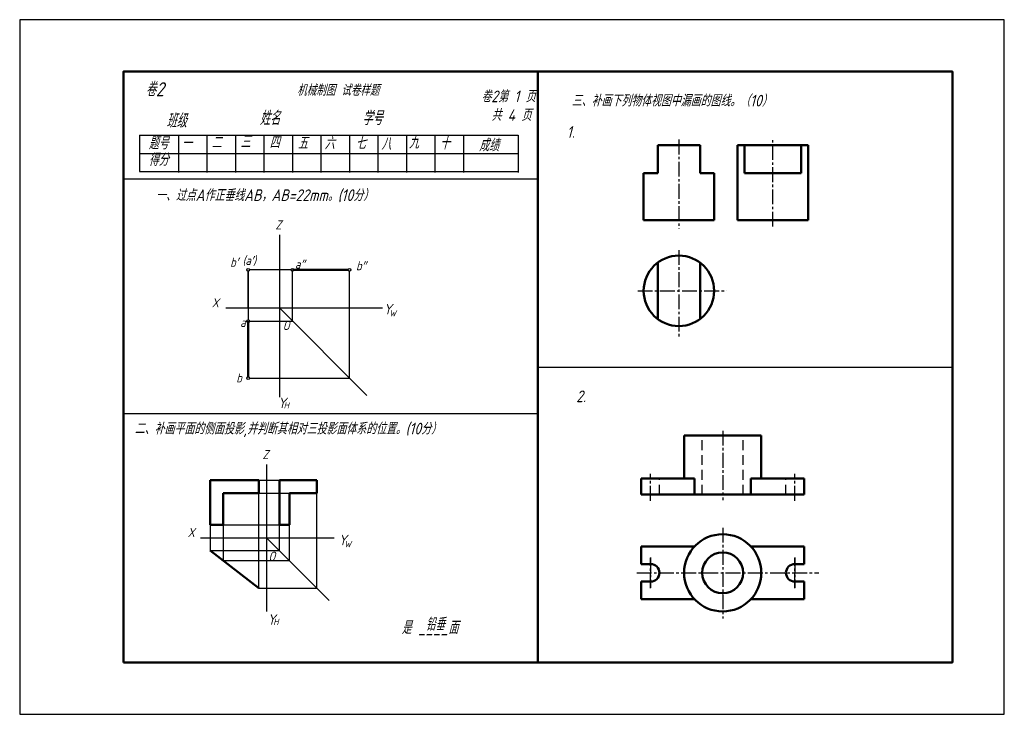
# Model space of a CAD drawing. Header units: millimetres. Extents: x 0 to 380, y 0 to 268.
import ezdxf

# ---------------------------------------------------------------- set-up
doc = ezdxf.new("R2010")
doc.units = ezdxf.units.MM
doc.header["$LTSCALE"] = 0.6
for name, pattern in [('CENTER2', [28.575, 19.05, -3.175, 3.175, -3.175]), ('DASHED', [19.05, 12.7, -6.35]), ('DASHED2', [9.525, 6.35, -3.175])]:
    doc.linetypes.add(name, pattern=pattern)
for name, color, linetype, lineweight in [('图层8', 7, 'Continuous', 25), ('点画线层', 3, 'CENTER2', 25), ('答案层', 1, 'Continuous', 25), ('粗实线', 210, 'Continuous', 50), ('粗实线层', 7, 'Continuous', 50), ('虚线层', 2, 'DASHED', 25)]:
    doc.layers.add(name, color=color, linetype=linetype, lineweight=lineweight)
for name, color, linetype in [('细实线', 7, 'Continuous'), ('细实线层', 7, 'Continuous'), ('虚线', 52, 'DASHED2')]:
    doc.layers.add(name, color=color, linetype=linetype)
doc.styles.add('工程字体', font='gbeitc.shx', dxfattribs={"bigfont": 'gbcbig.shx'})
doc.styles.add('工程斜体', font='gbeitc.shx', dxfattribs={"bigfont": 'gbcbig.shx'})

msp = doc.modelspace()

# ---------------------------------------------------------------- linework, layer by layer
at = {"color": 7}
msp.add_lwpolyline([(0, 0), (380, 0), (380, 268), (0, 268)], close=True, dxfattribs=at)
at = {"layer": '点画线层', "color": 7, "ltscale": 0.5}
for p, q in [((254.4, 221.76), (254.4, 187.29)), ((290.67, 188.2), (290.67, 221.76)), ((254.4, 179.13), (254.4, 145.1)), ((238.51, 163.39), (272.8, 163.39)), ((271.31, 109.42), (271.31, 82.63)), ((243.49, 82.42), (243.49, 92.84)), ((299.14, 82.42), (299.14, 92.84)), ((271.31, 72), (271.31, 36.92)), ((243.49, 60.52), (243.49, 48.82)), ((243.49, 48.66), (243.49, 60.35)), ((299.14, 60.52), (299.14, 48.82)), ((299.14, 48.66), (299.14, 60.35)), ((238.17, 54.59), (308.39, 54.59))]:
    msp.add_line(p, q, dxfattribs=at)
at = {"layer": '答案层', "lineweight": 50}
for p, q in [((279.79, 208.73), (279.79, 219.61)), ((301.55, 208.73), (301.55, 219.61)), ((279.79, 208.73), (301.55, 208.73)), ((105.3, 171.52), (126.8, 171.52)), ((246.24, 174.28), (246.24, 152.51)), ((262.56, 174.28), (262.56, 152.51)), ((88.19, 151.67), (88.19, 130.17)), ((100.22, 90.33), (114.69, 90.33)), ((100.22, 73.15), (100.22, 90.33)), ((114.69, 90.33), (114.69, 85.33)), ((114.69, 85.33), (104.08, 85.33)), ((104.08, 73.15), (104.08, 85.33)), ((100.22, 73.15), (104.08, 73.15))]:
    msp.add_line(p, q, dxfattribs=at)
at = {"layer": '答案层'}
for p, q in [((127.3, 129.67), (127.3, 171.02)), ((88.69, 129.67), (127.3, 129.67))]:
    msp.add_line(p, q, dxfattribs=at)
at = {"layer": '答案层', "color": 4}
for p, q in [((92.3, 90.33), (100.22, 90.33)), ((100.22, 63.15), (100.22, 90.33)), ((92.3, 85.33), (104.08, 85.33)), ((104.08, 59.29), (104.08, 85.33)), ((114.69, 48.69), (114.69, 85.33)), ((78.55, 73.15), (100.22, 73.15)), ((73.55, 63.15), (100.22, 63.15)), ((78.55, 59.29), (104.08, 59.29)), ((92.3, 48.69), (114.69, 48.69))]:
    msp.add_line(p, q, dxfattribs=at)
at = {"layer": '答案层', "lineweight": 50, "ltscale": 0.3}
for p, q in [((260.45, 90.93), (256.42, 90.93)), ((260.45, 84.76), (260.45, 90.93)), ((282.17, 84.76), (282.17, 90.93)), ((282.17, 90.93), (286.2, 90.93))]:
    msp.add_line(p, q, dxfattribs=at)
at = {"layer": '答案层', "ltscale": 0.5}
for centre in [(127.3, 171.52), (88.19, 129.67)]:
    msp.add_circle(centre, 0.5, dxfattribs=at)
at = {"layer": '粗实线', "color": 7}
msp.add_line((200, 248), (200, 20), dxfattribs=at)
msp.add_lwpolyline([(40, 20), (360, 20), (360, 248), (40, 248)], close=True, dxfattribs=at)
at = {"layer": '粗实线层', "color": 7, "ltscale": 0.5}
for p, q in [((246.24, 208.73), (246.24, 219.61)), ((246.24, 219.61), (262.56, 219.61)), ((262.56, 219.61), (262.56, 208.73)), ((240.8, 190.6), (240.8, 208.73)), ((240.8, 208.73), (246.24, 208.73)), ((262.56, 208.73), (268, 208.73)), ((268, 190.6), (268, 208.73)), ((268, 190.6), (240.8, 190.6)), ((256.42, 107.51), (271.31, 107.51)), ((256.42, 90.93), (256.42, 107.51)), ((286.2, 107.51), (271.31, 107.51)), ((286.2, 90.93), (286.2, 107.51)), ((92.3, 90.33), (73.55, 90.33)), ((73.55, 90.33), (73.55, 73.15)), ((92.3, 90.33), (92.3, 85.33)), ((239.87, 90.93), (256.42, 90.93)), ((239.87, 84.76), (239.87, 90.93)), ((302.76, 90.93), (286.2, 90.93)), ((302.76, 84.76), (302.76, 90.93)), ((78.55, 73.15), (78.55, 85.33)), ((92.3, 85.33), (78.55, 85.33)), ((239.87, 84.76), (271.31, 84.76)), ((302.76, 84.76), (271.31, 84.76)), ((73.55, 73.15), (78.55, 73.15)), ((239.87, 64.77), (260.45, 64.77)), ((239.87, 64.77), (239.87, 57.99)), ((302.76, 64.77), (282.17, 64.77)), ((302.76, 64.77), (302.76, 57.99)), ((73.55, 63.15), (92.3, 48.69)), ((243.49, 57.99), (239.87, 57.99)), ((299.14, 57.99), (302.76, 57.99)), ((239.87, 44.41), (239.87, 51.18)), ((243.49, 51.18), (239.87, 51.18)), ((299.14, 51.18), (302.76, 51.18)), ((302.76, 44.41), (302.76, 51.18)), ((239.87, 44.41), (260.45, 44.41)), ((302.76, 44.41), (282.17, 44.41))]:
    msp.add_line(p, q, dxfattribs=at)
at = {"layer": '粗实线层', "lineweight": 50}
for p, q in [((277.07, 190.6), (277.07, 219.61)), ((277.07, 219.61), (304.27, 219.61)), ((304.27, 190.6), (304.27, 219.61)), ((304.27, 190.6), (277.07, 190.6))]:
    msp.add_line(p, q, dxfattribs=at)
at = {"layer": '粗实线层', "color": 7, "ltscale": 0.5}
for centre, radius in [((254.4, 163.39), 13.6), ((271.31, 54.59), 14.89), ((271.31, 54.59), 14.89), ((271.31, 54.59), 7.9)]:
    msp.add_circle(centre, radius, dxfattribs=at)
for centre, start, end in [((243.49, 54.59), 0, 90), ((299.14, 54.59), 90, 180), ((243.49, 54.59), 270, 0), ((299.14, 54.59), 180, 270)]:
    msp.add_arc(centre, 3.4, start, end, dxfattribs=at)
at = {"layer": '细实线', "color": 7}
for p, q in [((46.28, 223.41), (192.39, 223.41)), ((46.28, 223.41), (46.28, 209.41)), ((61.27, 223.41), (61.27, 209.05)), ((72.27, 223.41), (72.27, 209.05)), ((83.27, 223.41), (83.27, 209.05)), ((94.27, 223.41), (94.27, 209.05)), ((105.27, 223.41), (105.27, 209.05)), ((116.27, 223.41), (116.27, 209.05)), ((127.27, 223.41), (127.27, 209.05)), ((138.27, 223.41), (138.27, 209.05)), ((149.27, 223.41), (149.27, 209.05)), ((160.27, 223.41), (160.27, 209.05)), ((171.27, 223.41), (171.27, 209.05)), ((192.39, 223.41), (192.39, 209.05)), ((46.28, 216.41), (192.39, 216.41)), ((46.28, 209.41), (192.39, 209.41)), ((40, 206.6), (200, 206.6)), ((200, 134), (360, 134)), ((40, 116), (200, 116))]:
    msp.add_line(p, q, dxfattribs=at)
at = {"layer": '细实线层', "color": 7, "ltscale": 0.5}
for p, q in [((100.21, 185.02), (100.21, 122.41)), ((88.19, 156.77), (88.19, 171.02)), ((88.19, 171.02), (88.19, 152.17)), ((104.8, 171.52), (88.69, 171.52)), ((105.3, 151.67), (105.3, 171.02)), ((79.53, 156.77), (140.02, 156.77)), ((100.21, 156.77), (133.99, 122.99)), ((88.69, 151.67), (105.3, 151.67)), ((95.22, 96.41), (95.22, 39.66)), ((92.3, 48.69), (92.3, 85.33)), ((73.55, 73.15), (73.55, 63.15)), ((78.55, 73.15), (78.55, 59.29)), ((69.81, 68.15), (121.31, 68.15)), ((95.22, 68.15), (119.4, 43.97))]:
    msp.add_line(p, q, dxfattribs=at)
for centre in [(88.19, 171.52), (105.3, 171.52), (88.19, 151.67)]:
    msp.add_circle(centre, 0.5, dxfattribs=at)
at = {"layer": '虚线层', "color": 7, "ltscale": 0.5}
for p, q in [((263.41, 84.76), (263.41, 107.51)), ((279.21, 84.76), (279.21, 107.51)), ((246.89, 84.76), (246.89, 90.93)), ((295.73, 84.76), (295.73, 90.93))]:
    msp.add_line(p, q, dxfattribs=at)

# ---------------------------------------------------------------- texts
at = {"layer": '图层8', "color": 7, "style": '工程字体'}
for s, p in [('一、过点A作正垂线AB，AB=22mm。(10分）', (52.55, 198.04)), ('二、补画平面的侧面投影,并判断其相对三投影面体系的位置。(10分）', (44.35, 108))]:
    msp.add_text(s, height=4.5, dxfattribs=at).set_placement(p)
at = {"layer": '答案层', "attachment_point": 1, "style": '工程斜体'}
for s, insert, char_height, width in [('b′', (81.22, 176.18), 3.5, 3.4408), ('(a′)', (86.01, 176.85), 3.5, 3.4408), ('b″', (129.81, 174.83), 3.5, 3.4408), ('b', (83.57, 131.55), 3.5, 3.4408), ('铅垂', (156.67, 37.21), 4.9, 14.7998)]:
    msp.add_mtext(s, dxfattribs=dict(at, insert=insert, char_height=char_height, width=width))
at = {"layer": '细实线', "color": 7, "style": '工程字体'}
for s, height, p in [('卷2', 5.4, (48.65, 238.46)), ('   机械制图 试卷样题', 4.32, (100, 238.64)), ('卷2第 1 页', 4.5, (178.15, 236.15)), ('三、补画下列物体视图中漏画的图线。（10）', 4.5, (213, 234.53)), ('班级', 5.4, (56.62, 226.33)), ('姓名', 5.4, (92.62, 227.33)), ('学号', 5.4, (132.22, 227.33)), ('共 4 页', 4.5, (182.04, 228.95)), ('题号', 4.8, (49.74, 217.99)), ('一', 4.8, (62.57, 217.99)), ('二', 4.8, (74.02, 218.25)), ('三', 4.8, (85.2, 218.52)), ('四', 4.8, (96.38, 218.25)), ('五', 4.8, (107.29, 217.99)), ('六', 4.8, (117.67, 217.99)), ('七', 4.8, (129.65, 217.99)), ('八', 4.8, (139.5, 217.72)), ('九', 4.8, (150.15, 218.25)), ('十', 4.8, (162.13, 217.99)), ('成绩', 4.8, (177.25, 217.21)), ('得分', 4.8, (49.74, 211.6))]:
    msp.add_text(s, height=height, dxfattribs=at).set_placement(p)
at = {"layer": '细实线层', "color": 7, "ltscale": 0.5, "style": '工程斜体'}
for s, height, p in [('Y', 4.03, (140.43, 154.31)), ('W', 2.42, (142.66, 153.52)), ('O', 3.6, (101.5, 148.24)), ('Y', 4.03, (99.64, 118.12)), ('H', 2.42, (101.87, 117.98)), ('Y', 4.03, (123.06, 65.22)), ('W', 2.42, (125.29, 64.44)), ('O', 3.6, (95.99, 59.16)), ('Y', 4.03, (95.62, 34.59)), ('H', 2.42, (97.86, 34.45))]:
    msp.add_text(s, height=height, dxfattribs=at).set_placement(p)
at = {"layer": '细实线层', "color": 7, "attachment_point": 1, "style": '工程斜体'}
for s, insert, char_height, width in [('Z', (98.68, 190.59), 3.5, 3.4408), ('a″', (106.24, 175.43), 3.5, 3.4408), ('X', (74.15, 160.52), 3.5, 3.4408), ('a', (85.09, 152.96), 3.5, 3.4408), ('Z', (93.69, 101.98), 3.5, 3.4408), ('X', (64.85, 71.91), 3.5, 3.4408), (' 是 ____面', (144.65, 35.94), 5, 39.5306)]:
    msp.add_mtext(s, dxfattribs=dict(at, insert=insert, char_height=char_height, width=width))
at = {"layer": '虚线', "color": 7, "style": '工程字体'}
for s, p in [('1.', (211.13, 222.43)), ('2.', (214.78, 120.43))]:
    msp.add_text(s, height=4.5, dxfattribs=at).set_placement(p)

doc.saveas('drawing.dxf')
